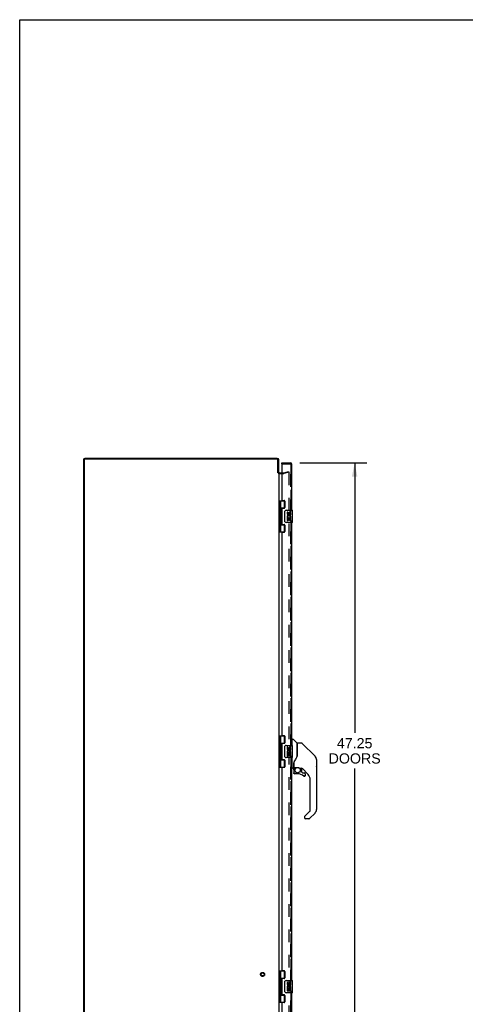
# Model space of a CAD drawing. Header units: inches. Extents: x 0 to 189, y 0 to 122.
# Tile 5 of 18: x 0 to 36, y 42 to 122. Entities that reach past the tile are written whole.
import ezdxf

# ---------------------------------------------------------------- set-up
doc = ezdxf.new("R2010")
doc.units = ezdxf.units.IN
doc.header["$LTSCALE"] = 10.388889
doc.header["$MEASUREMENT"] = 0
doc.linetypes.add('HIDDEN', pattern=[0.2, 0.1, -0.1])
doc.layers.get('0').update_dxf_attribs({"linetype": 'CONTINUOUS'})
for name, color, linetype in [('DEFAULT_2', 8, 'HIDDEN'), ('DIMENSIONS', 7, 'CONTINUOUS'), ('MASTER_DOOR_ASSEMBLY', 7, 'CONTINUOUS'), ('SLAVE_DOOR_ASSEMBLY', 7, 'CONTINUOUS')]:
    doc.layers.add(name, color=color, linetype=linetype)
doc.styles.get("Standard").update_dxf_attribs({"font": 'arial.ttf'})
doc.dimstyles.new('DIMSTYLE_1', dxfattribs={"dimtxt": 0.833333, "dimasz": 1.111111, "dimexe": 0.09, "dimexo": 0.07, "dimgap": 0.0375, "dimtad": 0, "dimtih": 1, "dimtoh": 1, "dimzin": 4, "dimdsep": 46, "dimtxsty": 'Standard', "dimblk": '_FILLED', "dimblk1": '_FILLED', "dimblk2": '_FILLED', "dimcen": 0.09, "dimadec": 3, "dimazin": 1, "dimtfac": 1, "dimtdec": 3, "dimtofl": 0, "dimtmove": 0, "dimatfit": 3, "dimldrblk": '_FILLED', "dimfxl": 0, "dimtolj": 1, "dimtzin": 4, "dimarcsym": 0})

# ---------------------------------------------------------------- blocks, each defined once
blk = doc.blocks.new('_FILLED')
at = {"color": 0, "linetype": 'ByBlock'}
blk.add_solid([(0, 0), (-1, 0.2), (-1, -0.2)], dxfattribs=at)
blk = doc.blocks.new('*D11')
at = {"layer": 'DIMENSIONS', "color": 2, "linetype": 'Continuous'}
for p, q in [((22.94, 85.932), (28.426, 85.932)), ((27.426, 85.932), (27.426, 63.821)), ((27.426, 38.682), (27.426, 60.904)), ((22.94, 38.682), (28.426, 38.682))]:
    blk.add_line(p, q, dxfattribs=at)
at = {"layer": 'DIMENSIONS', "color": 2, "linetype": 'Continuous', "xscale": 1.1111111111, "yscale": 1.1111111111, "zscale": 1.1111111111}
for p, rotation in [((27.426, 85.932), 90), ((27.426, 38.682), 270)]:
    blk.add_blockref('_FILLED', p, dxfattribs=dict(at, rotation=rotation))
at = {"layer": 'DIMENSIONS', "color": 2, "linetype": 'Continuous', "insert": (27.426, 63.404), "char_height": 0.8333, "width": 4.2627, "attachment_point": 2, "line_spacing_factor": 0.9}
blk.add_mtext('47.25\\PDOORS', dxfattribs=at)

msp = doc.modelspace()

# ---------------------------------------------------------------- linework, layer by layer
at = {"color": 7, "linetype": 'Continuous'}
for p, q in [((0, 0), (0, 122.222)), ((0, 122.222), (188.889, 122.222))]:
    msp.add_line(p, q, dxfattribs=at)
at = {"color": 3, "linetype": 'Continuous'}
for p, q in [((21.094, 86.307), (5.328, 86.307)), ((5.211, 86.19), (5.211, 38.424)), ((5.274, 86.164), (5.274, 38.45)), ((21.068, 86.244), (5.354, 86.244)), ((21.148, 85.13), (21.148, 86.164)), ((21.211, 85.132), (21.211, 86.19)), ((21.211, 85.105), (21.211, 39.509)), ((21.253, 85.132), (21.454, 85.132))]:
    msp.add_line(p, q, dxfattribs=at)
for centre, radius, start, end in [((5.328, 86.19), 0.117, 90, 180), ((21.094, 86.19), 0.117, 0, 90), ((5.354, 86.164), 0.08, 90, 180), ((21.068, 86.164), 0.08, 0, 90), ((21.253, 85.174), 0.042, 180, 270)]:
    msp.add_arc(centre, radius, start, end, dxfattribs=at)
at = {"layer": 'DEFAULT_2', "color": 8, "linetype": 'HIDDEN'}
for p, q in [((21.253, 85.057), (21.612, 85.057)), ((21.454, 85.132), (21.612, 85.132)), ((21.618, 85.133), (22.004, 85.236)), ((22.024, 85.164), (21.638, 85.06)), ((22.004, 85.236), (22.024, 85.164)), ((22.024, 85.139), (22.024, 39.475))]:
    msp.add_line(p, q, dxfattribs=at)
for points in [[(22.009, 85.154), (22.009, 85.154), (22.007, 85.154), (22.006, 85.153)], [(22.012, 85.153), (22.011, 85.154), (22.009, 85.154)], [(22.012, 85.153), (22.014, 85.153), (22.015, 85.152), (22.017, 85.152), (22.018, 85.151), (22.019, 85.149), (22.02, 85.148), (22.021, 85.147), (22.022, 85.145), (22.023, 85.144), (22.023, 85.142), (22.024, 85.14), (22.024, 85.139)]]:
    msp.add_lwpolyline(points, dxfattribs=at)
for radius in [0.164, 0.124]:
    msp.add_circle((19.886, 44.057), radius, dxfattribs=at)
for centre, radius, start, end in [((21.253, 85.174), 0.117, 213.09982, 270), ((21.612, 85.157), 0.025, 270, 285), ((21.612, 85.157), 0.1, 270, 285)]:
    msp.add_arc(centre, radius, start, end, dxfattribs=at)
at = {"layer": 'MASTER_DOOR_ASSEMBLY', "color": 8, "linetype": 'HIDDEN'}
for p, q in [((21.514, 85.857), (22.162, 85.857)), ((22.204, 85.815), (22.204, 81.902)), ((22.204, 81.212), (22.204, 62.652)), ((22.204, 61.962), (22.204, 43.402)), ((22.204, 42.712), (22.204, 38.799))]:
    msp.add_line(p, q, dxfattribs=at)
at = {"layer": 'MASTER_DOOR_ASSEMBLY', "color": 7, "linetype": 'Continuous'}
for p, q in [((22.318, 63.252), (22.279, 63.252)), ((22.318, 62.807), (22.318, 63.303)), ((22.326, 63.311), (22.381, 63.311)), ((22.703, 63.005), (22.409, 63.299)), ((22.712, 62.984), (22.712, 61.932)), ((22.72, 61.944), (22.72, 62.988)), ((23.081, 62.996), (22.728, 62.996)), ((23.137, 62.973), (24.179, 61.93)), ((23.874, 62.236), (23.874, 62.236)), ((24.18, 61.93), (23.88, 62.23)), ((22.318, 60.937), (22.318, 61.807)), ((22.437, 61.374), (22.437, 61.371)), ((22.437, 61.371), (22.437, 60.968)), ((22.437, 61.292), (22.438, 61.299)), ((22.437, 61.286), (22.437, 61.292)), ((22.438, 61.305), (22.44, 61.312)), ((22.438, 61.299), (22.438, 61.305)), ((22.44, 61.312), (22.441, 61.319)), ((22.445, 61.4), (22.444, 61.375)), ((22.444, 61.02), (22.444, 61.375)), ((22.72, 61.953), (22.699, 61.895)), ((24.247, 61.84), (24.247, 61.84)), ((24.295, 61.652), (24.295, 57.549)), ((24.302, 61.655), (24.302, 61.069)), ((22.318, 60.988), (22.279, 60.988)), ((22.397, 60.929), (22.326, 60.929)), ((22.44, 60.796), (22.44, 60.558)), ((22.443, 60.796), (22.452, 60.796)), ((22.452, 60.558), (22.443, 60.558)), ((22.464, 61), (22.759, 61)), ((22.563, 61), (22.498, 60.935)), ((22.504, 60.93), (22.502, 60.932)), ((22.506, 60.927), (22.504, 60.93)), ((22.755, 60.48), (22.519, 60.48)), ((22.956, 60.929), (23.032, 60.929)), ((23.07, 60.925), (23.07, 60.642)), ((23.074, 60.634), (23.146, 60.562)), ((23.61, 60.433), (23.115, 60.928)), ((23.154, 60.558), (23.307, 60.558)), ((23.385, 60.48), (23.385, 60.36)), ((23.315, 60.284), (23.307, 60.284)), ((23.383, 60.36), (23.375, 60.36)), ((23.383, 60.36), (23.383, 60.352)), ((23.783, 57.463), (23.783, 60.015)), ((23.329, 56.976), (23.76, 57.408)), ((24.179, 57.27), (23.727, 56.818)), ((23.311, 56.934), (23.311, 56.874)), ((23.672, 56.795), (23.389, 56.795))]:
    msp.add_line(p, q, dxfattribs=at)
for points in [[(23.137, 62.973), (23.129, 62.98), (23.121, 62.985), (23.111, 62.99), (23.102, 62.993), (23.091, 62.995), (23.081, 62.996)], [(22.712, 62.12), (22.714, 62.12), (22.716, 62.118), (22.718, 62.117), (22.719, 62.116), (22.72, 62.114), (22.72, 62.113)], [(22.437, 61.378), (22.437, 61.376), (22.437, 61.374)], [(22.441, 61.318), (22.442, 61.322), (22.443, 61.326), (22.444, 61.329), (22.444, 61.331)], [(22.498, 61.546), (22.487, 61.53), (22.472, 61.501), (22.459, 61.469), (22.45, 61.435), (22.445, 61.4)], [(22.699, 61.895), (22.668, 61.827), (22.632, 61.756), (22.59, 61.684), (22.543, 61.611), (22.498, 61.546)], [(24.287, 61.729), (24.28, 61.759), (24.266, 61.799), (24.248, 61.837), (24.226, 61.873), (24.201, 61.907), (24.18, 61.93)], [(22.443, 60.796), (22.443, 60.811), (22.445, 60.826), (22.448, 60.841), (22.452, 60.856), (22.458, 60.87), (22.464, 60.884), (22.471, 60.898), (22.48, 60.91), (22.489, 60.922), (22.5, 60.934)], [(22.519, 60.482), (22.511, 60.482), (22.502, 60.484), (22.494, 60.486), (22.486, 60.489), (22.478, 60.494), (22.472, 60.499), (22.465, 60.504), (22.459, 60.511), (22.454, 60.518), (22.45, 60.525), (22.447, 60.533), (22.445, 60.541), (22.443, 60.55), (22.443, 60.558)], [(22.506, 60.927), (22.496, 60.917), (22.487, 60.905), (22.479, 60.893), (22.472, 60.88), (22.466, 60.867), (22.461, 60.853), (22.457, 60.839), (22.454, 60.825), (22.452, 60.811), (22.452, 60.796)], [(22.452, 60.558), (22.452, 60.551), (22.453, 60.543), (22.456, 60.536), (22.458, 60.529), (22.462, 60.522), (22.466, 60.516), (22.472, 60.511), (22.477, 60.505), (22.483, 60.501), (22.49, 60.497), (22.497, 60.495), (22.504, 60.492), (22.512, 60.491), (22.519, 60.491)], [(22.502, 60.932), (22.501, 60.932), (22.5, 60.933), (22.5, 60.933), (22.5, 60.934)], [(22.519, 60.482), (22.519, 60.482), (22.519, 60.483), (22.519, 60.483), (22.519, 60.484), (22.519, 60.486), (22.519, 60.487), (22.519, 60.491)], [(22.759, 61), (22.763, 61), (22.776, 61), (22.79, 60.999), (22.803, 60.997), (22.815, 60.994), (22.827, 60.991), (22.838, 60.988), (22.849, 60.984), (22.859, 60.98), (22.868, 60.976), (22.877, 60.972), (22.885, 60.968), (22.892, 60.964), (22.899, 60.96), (22.905, 60.956), (22.911, 60.953), (22.916, 60.95), (22.921, 60.947), (22.929, 60.941)], [(22.929, 60.941), (22.932, 60.939), (22.935, 60.937), (22.938, 60.935), (22.941, 60.934), (22.944, 60.932), (22.947, 60.931), (22.95, 60.93), (22.954, 60.929)], [(23.307, 60.284), (23.298, 60.284), (23.289, 60.286), (23.281, 60.288), (23.273, 60.292), (23.265, 60.296), (23.258, 60.301)], [(23.264, 60.308), (23.27, 60.303), (23.276, 60.3), (23.284, 60.297), (23.291, 60.294), (23.298, 60.293), (23.306, 60.292), (23.314, 60.293), (23.321, 60.294), (23.329, 60.296), (23.336, 60.299), (23.342, 60.303), (23.349, 60.307), (23.354, 60.312), (23.36, 60.318), (23.364, 60.324), (23.368, 60.331), (23.371, 60.338), (23.373, 60.345), (23.374, 60.353), (23.375, 60.36)], [(23.383, 60.352), (23.381, 60.343), (23.379, 60.335), (23.376, 60.327), (23.372, 60.32), (23.367, 60.312), (23.361, 60.306), (23.354, 60.3), (23.347, 60.295), (23.34, 60.291), (23.332, 60.288), (23.324, 60.286), (23.315, 60.284)], [(23.329, 56.976), (23.328, 56.975), (23.327, 56.975), (23.326, 56.974), (23.325, 56.973), (23.324, 56.972), (23.324, 56.971)]]:
    msp.add_lwpolyline(points, dxfattribs=at)
msp.add_circle((22.755, 60.775), 0.217, dxfattribs=at)
at = {"layer": 'MASTER_DOOR_ASSEMBLY', "color": 8, "linetype": 'HIDDEN'}
msp.add_arc((22.162, 85.815), 0.042, 0, 90, dxfattribs=at)
at = {"layer": 'MASTER_DOOR_ASSEMBLY', "color": 7, "linetype": 'Continuous'}
for centre, radius, start, end in [((22.326, 63.303), 0.00787, 90, 180), ((22.381, 63.272), 0.0394, 45, 90), ((22.683, 62.984), 0.0295, 0, 45), ((22.728, 62.988), 0.00787, 90, 180), ((22.7, 62.814), 0.0197, 306.99405, 360), ((23.901, 61.652), 0.394, 20.94788, 45), ((23.901, 61.652), 0.394, 0, 11.2904), ((24.282, 61.655), 0.0197, 0, 51.78012), ((22.326, 60.937), 0.00787, 180, 270), ((22.397, 60.968), 0.0394, 270, 360), ((22.637, 60.796), 0.197, 135, 180), ((22.519, 60.558), 0.0787, 180, 270), ((22.464, 61.02), 0.0197, 180, 270), ((22.755, 59.692), 0.787, 50.4788, 90), ((23.032, 60.732), 0.197, 50.64978, 90), ((23.082, 60.642), 0.0118, 180, 225), ((23.154, 60.57), 0.0118, 225, 270), ((23.307, 60.48), 0.0787, 0, 90), ((24.282, 61.069), 0.0197, 310.21786, 360), ((23.307, 60.36), 0.0787, 230.4788, 360), ((23.192, 60.015), 0.591, 0, 45), ((23.704, 57.463), 0.0787, 315, 360), ((23.901, 57.549), 0.394, 315, 360), ((23.37, 56.934), 0.0591, 141.13263, 180), ((23.389, 56.874), 0.0787, 180, 270), ((23.672, 56.874), 0.0787, 270, 315)]:
    msp.add_arc(centre, radius, start, end, dxfattribs=at)
at = {"layer": 'SLAVE_DOOR_ASSEMBLY', "color": 7, "linetype": 'Continuous'}
for p, q in [((21.454, 85.857), (21.454, 85.932)), ((21.474, 85.857), (21.454, 85.857)), ((21.211, 82.837), (21.695, 82.837)), ((21.25, 82.837), (21.25, 80.278)), ((21.349, 82.837), (21.349, 82.149)), ((21.349, 82.246), (21.696, 82.246)), ((21.638, 82.237), (21.638, 82.215)), ((21.638, 82.237), (21.689, 82.237)), ((21.669, 82.246), (21.669, 82.837)), ((21.349, 81.949), (21.349, 81.165)), ((21.366, 82.049), (21.366, 82.119)), ((21.366, 82.049), (21.366, 81.979)), ((21.366, 82.049), (21.366, 82.049)), ((21.714, 81.157), (21.714, 81.957)), ((21.814, 82.057), (22.324, 82.057)), ((21.889, 81.903), (21.889, 81.766)), ((21.952, 81.903), (21.889, 81.903)), ((21.889, 81.442), (21.889, 81.211)), ((21.908, 81.442), (21.889, 81.442)), ((21.942, 81.442), (21.969, 81.461)), ((21.942, 81.442), (22.201, 81.442)), ((21.952, 81.766), (21.952, 81.903)), ((22.017, 81.829), (22.017, 81.76)), ((22.078, 81.766), (22.078, 81.808)), ((22.133, 81.478), (22.191, 81.453)), ((22.141, 81.672), (22.141, 81.809)), ((22.141, 81.672), (22.201, 81.672)), ((22.201, 81.672), (22.201, 81.829)), ((22.201, 81.489), (22.201, 81.542)), ((22.201, 81.211), (22.201, 81.442)), ((22.339, 81.072), (22.339, 82.042)), ((21.349, 80.965), (21.349, 80.278)), ((21.349, 80.868), (21.696, 80.868)), ((21.366, 81.065), (21.366, 81.135)), ((21.366, 81.065), (21.366, 80.995)), ((21.366, 81.065), (21.366, 81.065)), ((21.638, 80.9), (21.638, 80.877)), ((21.689, 80.877), (21.638, 80.877)), ((21.669, 80.278), (21.669, 80.868)), ((22.324, 81.057), (21.814, 81.057)), ((21.889, 81.211), (21.952, 81.211)), ((21.952, 81.211), (21.952, 81.379)), ((21.952, 81.379), (22.017, 81.379)), ((22.017, 81.379), (22.017, 81.243)), ((22.017, 81.243), (22.078, 81.243)), ((22.078, 81.243), (22.078, 81.379)), ((22.078, 81.379), (22.141, 81.379)), ((22.141, 81.211), (22.141, 81.379)), ((22.141, 81.211), (22.201, 81.211)), ((21.211, 80.278), (21.695, 80.278)), ((21.211, 63.587), (21.695, 63.587)), ((21.25, 63.587), (21.25, 61.028)), ((21.349, 63.587), (21.349, 62.899)), ((21.349, 62.996), (21.696, 62.996)), ((21.638, 62.987), (21.689, 62.987)), ((21.638, 62.987), (21.638, 62.965)), ((21.669, 62.996), (21.669, 63.587)), ((21.349, 62.699), (21.349, 61.915)), ((21.366, 62.799), (21.366, 62.869)), ((21.366, 62.799), (21.366, 62.729)), ((21.366, 62.799), (21.366, 62.799)), ((21.714, 61.907), (21.714, 62.707)), ((21.814, 62.807), (22.324, 62.807)), ((21.952, 62.653), (21.889, 62.653)), ((21.889, 62.653), (21.889, 62.516)), ((21.908, 62.192), (21.889, 62.192)), ((21.889, 62.192), (21.889, 61.961)), ((21.942, 62.192), (21.969, 62.211)), ((21.942, 62.192), (22.201, 62.192)), ((21.952, 62.516), (21.952, 62.653)), ((21.952, 62.129), (22.017, 62.129)), ((21.952, 61.961), (21.952, 62.129)), ((22.017, 62.579), (22.017, 62.51)), ((22.017, 62.129), (22.017, 61.993)), ((22.078, 62.516), (22.078, 62.558)), ((22.078, 62.129), (22.141, 62.129)), ((22.078, 61.993), (22.078, 62.129)), ((22.133, 62.228), (22.191, 62.203)), ((22.141, 62.422), (22.141, 62.559)), ((22.141, 62.422), (22.201, 62.422)), ((22.141, 61.961), (22.141, 62.129)), ((22.201, 62.422), (22.201, 62.579)), ((22.201, 62.239), (22.201, 62.292)), ((22.201, 61.961), (22.201, 62.192)), ((22.339, 61.822), (22.339, 62.792)), ((21.349, 61.715), (21.349, 61.028)), ((21.349, 61.618), (21.696, 61.618)), ((21.366, 61.815), (21.366, 61.885)), ((21.366, 61.815), (21.366, 61.745)), ((21.366, 61.815), (21.366, 61.815)), ((21.638, 61.65), (21.638, 61.627)), ((21.689, 61.627), (21.638, 61.627)), ((21.669, 61.028), (21.669, 61.618)), ((22.324, 61.807), (21.814, 61.807)), ((21.889, 61.961), (21.952, 61.961)), ((22.017, 61.993), (22.078, 61.993)), ((22.141, 61.961), (22.201, 61.961)), ((21.211, 61.028), (21.695, 61.028)), ((21.211, 44.337), (21.695, 44.337)), ((21.25, 44.337), (21.25, 41.778)), ((21.349, 44.337), (21.349, 43.649)), ((21.349, 43.746), (21.696, 43.746)), ((21.366, 43.549), (21.366, 43.619)), ((21.366, 43.549), (21.366, 43.479)), ((21.366, 43.549), (21.366, 43.549)), ((21.638, 43.737), (21.689, 43.737)), ((21.638, 43.737), (21.638, 43.715)), ((21.669, 43.746), (21.669, 44.337)), ((21.814, 43.557), (22.324, 43.557)), ((22.339, 42.572), (22.339, 43.542)), ((21.349, 43.449), (21.349, 42.665)), ((21.714, 42.657), (21.714, 43.457)), ((21.952, 43.403), (21.889, 43.403)), ((21.889, 43.403), (21.889, 43.266)), ((21.908, 42.942), (21.889, 42.942)), ((21.889, 42.942), (21.889, 42.711)), ((21.942, 42.942), (21.969, 42.961)), ((21.942, 42.942), (22.201, 42.942)), ((21.952, 43.266), (21.952, 43.403)), ((21.952, 42.879), (22.017, 42.879)), ((21.952, 42.711), (21.952, 42.879)), ((22.017, 43.329), (22.017, 43.26)), ((22.017, 42.879), (22.017, 42.743)), ((22.017, 42.743), (22.078, 42.743)), ((22.078, 43.266), (22.078, 43.308)), ((22.078, 42.879), (22.141, 42.879)), ((22.078, 42.743), (22.078, 42.879)), ((22.133, 42.978), (22.191, 42.953)), ((22.141, 43.172), (22.141, 43.309)), ((22.141, 43.172), (22.201, 43.172)), ((22.141, 42.711), (22.141, 42.879)), ((22.201, 43.172), (22.201, 43.329)), ((22.201, 42.989), (22.201, 43.042)), ((22.201, 42.711), (22.201, 42.942)), ((21.349, 42.465), (21.349, 41.778)), ((21.349, 42.368), (21.696, 42.368)), ((21.366, 42.565), (21.366, 42.635)), ((21.366, 42.565), (21.366, 42.495)), ((21.366, 42.565), (21.366, 42.565)), ((21.638, 42.4), (21.638, 42.377)), ((21.689, 42.377), (21.638, 42.377)), ((21.669, 41.778), (21.669, 42.368)), ((22.324, 42.557), (21.814, 42.557)), ((21.889, 42.711), (21.952, 42.711)), ((22.141, 42.711), (22.201, 42.711)), ((21.211, 41.778), (21.695, 41.778))]:
    msp.add_line(p, q, dxfattribs=at)
at = {"layer": 'SLAVE_DOOR_ASSEMBLY', "color": 3, "linetype": 'Continuous'}
for p, q in [((21.454, 85.932), (22.162, 85.932)), ((21.454, 85.837), (21.454, 82.899)), ((22.279, 82.057), (22.279, 85.815)), ((21.485, 82.868), (21.641, 82.868)), ((21.704, 82.805), (21.704, 82.278)), ((21.454, 82.184), (21.454, 80.931)), ((21.641, 82.215), (21.485, 82.215)), ((21.485, 80.9), (21.641, 80.9)), ((21.704, 80.837), (21.704, 80.31)), ((22.279, 62.807), (22.279, 81.057)), ((21.454, 80.216), (21.454, 63.649)), ((21.641, 80.247), (21.485, 80.247)), ((21.454, 62.934), (21.454, 61.681)), ((21.485, 63.618), (21.641, 63.618)), ((21.641, 62.965), (21.485, 62.965)), ((21.704, 63.555), (21.704, 63.028)), ((21.485, 61.65), (21.641, 61.65)), ((21.704, 61.587), (21.704, 61.06)), ((22.279, 43.557), (22.279, 61.807)), ((21.454, 60.966), (21.454, 44.399)), ((21.641, 60.997), (21.485, 60.997)), ((21.485, 44.368), (21.641, 44.368)), ((21.454, 43.684), (21.454, 42.431)), ((21.641, 43.715), (21.485, 43.715)), ((21.704, 44.305), (21.704, 43.778)), ((21.485, 42.4), (21.641, 42.4)), ((21.704, 42.337), (21.704, 41.81)), ((22.279, 38.799), (22.279, 42.557)), ((21.454, 41.716), (21.454, 38.777)), ((21.641, 41.747), (21.485, 41.747))]:
    msp.add_line(p, q, dxfattribs=at)
at = {"layer": 'SLAVE_DOOR_ASSEMBLY', "color": 8, "linetype": 'HIDDEN'}
for p, q in [((22.162, 85.857), (21.474, 85.857)), ((22.204, 81.902), (22.204, 85.815)), ((22.204, 62.652), (22.204, 81.212)), ((22.204, 43.402), (22.204, 61.962)), ((22.204, 38.799), (22.204, 42.712))]:
    msp.add_line(p, q, dxfattribs=at)
at = {"layer": 'SLAVE_DOOR_ASSEMBLY', "color": 7, "linetype": 'Continuous'}
for points in [[(21.349, 82.193), (21.35, 82.184), (21.352, 82.175), (21.355, 82.164), (21.359, 82.153), (21.363, 82.142), (21.368, 82.13), (21.373, 82.118), (21.378, 82.107), (21.382, 82.095), (21.386, 82.084), (21.389, 82.072), (21.391, 82.061), (21.391, 82.049), (21.391, 82.038), (21.389, 82.026), (21.386, 82.015), (21.382, 82.003), (21.378, 81.991), (21.373, 81.98), (21.368, 81.968), (21.363, 81.956), (21.359, 81.945), (21.355, 81.934), (21.352, 81.923), (21.35, 81.914), (21.349, 81.905)], [(21.714, 81.957), (21.714, 81.963), (21.715, 81.97), (21.716, 81.976), (21.717, 81.982), (21.719, 81.988), (21.721, 81.993)], [(21.349, 81.209), (21.35, 81.2), (21.352, 81.191), (21.355, 81.18), (21.359, 81.169), (21.363, 81.158), (21.368, 81.146), (21.373, 81.134), (21.378, 81.123), (21.382, 81.111), (21.386, 81.1), (21.389, 81.088), (21.391, 81.077), (21.391, 81.065), (21.391, 81.054), (21.389, 81.042), (21.386, 81.031), (21.382, 81.019), (21.378, 81.007), (21.373, 80.996), (21.368, 80.984), (21.363, 80.972), (21.359, 80.961), (21.355, 80.95), (21.352, 80.939), (21.35, 80.93), (21.349, 80.921)], [(21.721, 81.121), (21.719, 81.127), (21.717, 81.132), (21.716, 81.138), (21.715, 81.144), (21.714, 81.151), (21.714, 81.157)], [(21.349, 62.943), (21.35, 62.934), (21.352, 62.925), (21.355, 62.914), (21.359, 62.903), (21.363, 62.892), (21.368, 62.88), (21.373, 62.868), (21.378, 62.857), (21.382, 62.845), (21.386, 62.834), (21.389, 62.822), (21.391, 62.811), (21.391, 62.799), (21.391, 62.788), (21.389, 62.776), (21.386, 62.765), (21.382, 62.753), (21.378, 62.741), (21.373, 62.73), (21.368, 62.718), (21.363, 62.706), (21.359, 62.695), (21.355, 62.684), (21.352, 62.673), (21.35, 62.664), (21.349, 62.655)], [(21.714, 62.707), (21.714, 62.713), (21.715, 62.72), (21.716, 62.726), (21.717, 62.732), (21.719, 62.738), (21.721, 62.743)], [(21.349, 61.959), (21.35, 61.95), (21.352, 61.941), (21.355, 61.93), (21.359, 61.919), (21.363, 61.908), (21.368, 61.896), (21.373, 61.884), (21.378, 61.873), (21.382, 61.861), (21.386, 61.85), (21.389, 61.838), (21.391, 61.827), (21.391, 61.815), (21.391, 61.804), (21.389, 61.792), (21.386, 61.781), (21.382, 61.769), (21.378, 61.757), (21.373, 61.746), (21.368, 61.734), (21.363, 61.722), (21.359, 61.711), (21.355, 61.7), (21.352, 61.689), (21.35, 61.68), (21.349, 61.671)], [(21.721, 61.871), (21.719, 61.877), (21.717, 61.882), (21.716, 61.888), (21.715, 61.894), (21.714, 61.901), (21.714, 61.907)], [(21.349, 43.693), (21.35, 43.684), (21.352, 43.675), (21.355, 43.664), (21.359, 43.653), (21.363, 43.642), (21.368, 43.63), (21.373, 43.618), (21.378, 43.607), (21.382, 43.595), (21.386, 43.584), (21.389, 43.572), (21.391, 43.561), (21.391, 43.549), (21.391, 43.538), (21.389, 43.526), (21.386, 43.515), (21.382, 43.503), (21.378, 43.491), (21.373, 43.48), (21.368, 43.468), (21.363, 43.456), (21.359, 43.445), (21.355, 43.434), (21.352, 43.423), (21.35, 43.414), (21.349, 43.405)], [(21.714, 43.457), (21.714, 43.463), (21.715, 43.47), (21.716, 43.476), (21.717, 43.482), (21.719, 43.488), (21.721, 43.493)], [(21.349, 42.709), (21.35, 42.7), (21.352, 42.691), (21.355, 42.68), (21.359, 42.669), (21.363, 42.658), (21.368, 42.646), (21.373, 42.634), (21.378, 42.623), (21.382, 42.611), (21.386, 42.6), (21.389, 42.588), (21.391, 42.577), (21.391, 42.565), (21.391, 42.554), (21.389, 42.542), (21.386, 42.531), (21.382, 42.519), (21.378, 42.507), (21.373, 42.496), (21.368, 42.484), (21.363, 42.472), (21.359, 42.461), (21.355, 42.45), (21.352, 42.439), (21.35, 42.43), (21.349, 42.421)], [(21.721, 42.621), (21.719, 42.627), (21.717, 42.632), (21.716, 42.638), (21.715, 42.644), (21.714, 42.651), (21.714, 42.657)]]:
    msp.add_lwpolyline(points, dxfattribs=at)
at = {"layer": 'SLAVE_DOOR_ASSEMBLY', "color": 3, "linetype": 'Continuous'}
for centre, radius, start, end in [((21.474, 85.837), 0.02, 90, 180), ((22.162, 85.815), 0.117, 0, 90), ((21.485, 82.899), 0.031, 180, 270), ((21.641, 82.805), 0.063, 0, 90), ((21.641, 82.278), 0.063, 270, 360), ((21.485, 82.184), 0.031, 90, 180), ((21.485, 80.931), 0.031, 180, 270), ((21.641, 80.837), 0.063, 0, 90), ((21.485, 80.216), 0.031, 90, 180), ((21.641, 80.31), 0.063, 270, 360), ((21.485, 63.649), 0.031, 180, 270), ((21.485, 62.934), 0.031, 90, 180), ((21.641, 63.555), 0.063, 0, 90), ((21.641, 63.028), 0.063, 270, 360), ((21.485, 61.681), 0.031, 180, 270), ((21.641, 61.587), 0.063, 0, 90), ((21.485, 60.966), 0.031, 90, 180), ((21.641, 61.06), 0.063, 270, 360), ((21.485, 44.399), 0.031, 180, 270), ((21.641, 44.305), 0.063, 0, 90), ((21.485, 43.684), 0.031, 90, 180), ((21.641, 43.778), 0.063, 270, 360), ((21.485, 42.431), 0.031, 180, 270), ((21.641, 42.337), 0.063, 0, 90), ((21.485, 41.716), 0.031, 90, 180), ((21.641, 41.81), 0.063, 270, 360)]:
    msp.add_arc(centre, radius, start, end, dxfattribs=at)
at = {"layer": 'SLAVE_DOOR_ASSEMBLY', "color": 8, "linetype": 'HIDDEN'}
msp.add_arc((22.162, 85.815), 0.042, 0, 90, dxfattribs=at)
at = {"layer": 'SLAVE_DOOR_ASSEMBLY', "color": 7, "linetype": 'Continuous'}
for centre, radius, start, end in [((21.276, 82.119), 0.09, 0, 35.18775), ((21.276, 81.979), 0.09, 324.81225, 360), ((21.814, 81.957), 0.1, 90, 158.79459), ((21.984, 81.766), 0.0943, 180, 360), ((22.043, 81.515), 0.154, 161.41988, 206.19629), ((22.047, 81.515), 0.157, 9.70314, 161.87913), ((22.047, 81.515), 0.157, 205.73705, 207.8532), ((21.984, 81.766), 0.0314, 180, 261.22946), ((22.047, 81.515), 0.0943, 336.59665, 215.11217), ((21.983, 81.771), 0.0362, 263.42855, 341.76278), ((22.109, 81.809), 0.0943, 71.72667, 167.43379), ((22.109, 81.809), 0.0314, 0, 180.04847), ((22.109, 81.809), 0.0943, 12.54017, 71.70103), ((22.047, 81.515), 0.157, 336.59665, 350.29686), ((22.324, 82.042), 0.015, 0, 90), ((21.276, 81.135), 0.09, 0, 35.18775), ((21.276, 80.995), 0.09, 324.81225, 360), ((21.814, 81.157), 0.1, 201.20502, 270), ((22.324, 81.072), 0.015, 270, 360), ((21.276, 62.869), 0.09, 0, 35.18775), ((21.276, 62.729), 0.09, 324.81225, 360), ((21.814, 62.707), 0.1, 90, 158.79459), ((21.984, 62.516), 0.0943, 180, 360), ((22.043, 62.265), 0.154, 161.41988, 206.19629), ((22.047, 62.265), 0.157, 9.70314, 161.87913), ((22.047, 62.265), 0.157, 205.73705, 207.8532), ((21.984, 62.516), 0.0314, 180, 261.22946), ((22.047, 62.265), 0.0943, 336.59665, 215.11217), ((21.983, 62.521), 0.0362, 263.42855, 341.76278), ((22.109, 62.559), 0.0943, 71.72667, 167.43379), ((22.109, 62.559), 0.0314, 0, 180.04847), ((22.109, 62.559), 0.0943, 12.54017, 71.70103), ((22.047, 62.265), 0.157, 336.59665, 350.29686), ((22.324, 62.792), 0.015, 0, 90), ((21.276, 61.885), 0.09, 0, 35.18775), ((21.276, 61.745), 0.09, 324.81225, 360), ((21.814, 61.907), 0.1, 201.20502, 270), ((22.324, 61.822), 0.015, 270, 360), ((21.276, 43.619), 0.09, 0, 35.18775), ((21.814, 43.457), 0.1, 90, 158.79459), ((22.324, 43.542), 0.015, 0, 90), ((21.276, 43.479), 0.09, 324.81225, 360), ((21.984, 43.266), 0.0943, 180, 360), ((22.043, 43.015), 0.154, 161.41988, 206.19629), ((22.047, 43.015), 0.157, 9.70314, 161.87913), ((22.047, 43.015), 0.157, 205.73705, 207.8532), ((21.984, 43.266), 0.0314, 180, 261.22946), ((22.047, 43.015), 0.0943, 336.59665, 215.11217), ((21.983, 43.271), 0.0362, 263.42855, 341.76278), ((22.109, 43.309), 0.0943, 71.72667, 167.43379), ((22.109, 43.309), 0.0314, 0, 180.04847), ((22.109, 43.309), 0.0943, 12.54017, 71.70103), ((22.047, 43.015), 0.157, 336.59665, 350.29686), ((21.276, 42.635), 0.09, 0, 35.18775), ((21.276, 42.495), 0.09, 324.81225, 360), ((21.814, 42.657), 0.1, 201.20502, 270), ((22.324, 42.572), 0.015, 270, 360)]:
    msp.add_arc(centre, radius, start, end, dxfattribs=at)
for centre in [(21.438, 82.049), (21.438, 81.065), (21.438, 62.799), (21.438, 61.815), (21.438, 43.549), (21.438, 42.565)]:
    msp.add_ellipse(centre, major_axis=(0, 0.188), ratio=0.5625, start_param=1.007189, end_param=2.134404, dxfattribs=at)

# ---------------------------------------------------------------- dimensions: what is measured, and where the dimension line sits
at = {"layer": 'DIMENSIONS', "color": 2, "linetype": 'Continuous'}
dim = msp.add_linear_dim(base=(27.426, 85.932), p1=(22.87, 38.682), p2=(22.87, 85.932), angle=90, text='<>\\PDOORS', dimstyle='DIMSTYLE_1', dxfattribs=at)
dim.commit()
dim.dimension.update_dxf_attribs({"geometry": '*D11', "text_midpoint": (27.426, 62.363), "dimtype": 160})

doc.saveas('drawing.dxf')
